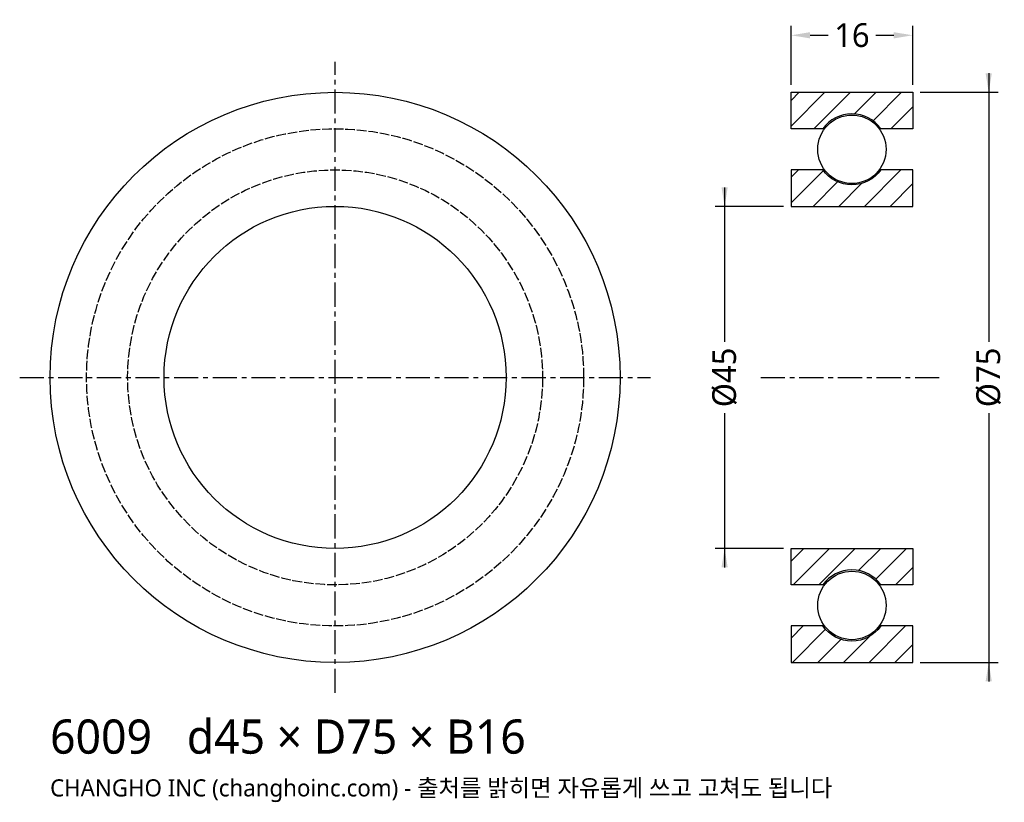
# Model space of a CAD drawing. Header units: millimetres. Extents: x -42 to 88, y -56 to 47.
import ezdxf

# ---------------------------------------------------------------- set-up
doc = ezdxf.new("R2010")
doc.units = ezdxf.units.MM
doc.linetypes.add('CENTER', pattern=[5.08, 3.175, -0.635, 0.635, -0.635])
doc.linetypes.add('DASHED', pattern=[1.524, 1.27, -0.254])
for name, color, linetype in [('문자', 7, 'CONTINUOUS'), ('숨은선', 3, 'DASHED'), ('외형선', 7, 'CONTINUOUS'), ('중심선', 1, 'CENTER'), ('치수', 4, 'CONTINUOUS'), ('해칭', 8, 'CONTINUOUS')]:
    doc.layers.add(name, color=color, linetype=linetype)
doc.styles.add('CH_KOR', font='malgun.ttf')
doc.dimstyles.new('CH_DIM', dxfattribs={"dimtxt": 2.5, "dimasz": 2, "dimexe": 1, "dimexo": 0.8, "dimgap": 0.8, "dimtad": 1, "dimdec": 0, "dimtxsty": 'CH_KOR', "dimcen": 2.5, "dimclrd": 4, "dimclre": 4, "dimclrt": 4, "dimazin": 3, "dimtfac": 1, "dimtmove": 0, "dimatfit": 3})

# ---------------------------------------------------------------- blocks, each defined once
blk = doc.blocks.new('_CLOSEDFILLED')
at = {"color": 0, "linetype": 'BYBLOCK'}
blk.add_solid([(-1, 0.164), (0, 0), (-1, -0.164)], dxfattribs=at)
blk = doc.blocks.new('*D1')
at = {"color": 4}
for p, q in [((86, 40), (86, 4.6875)), ((77, 37.5), (87.25, 37.5)), ((86, -4.6875), (86, -40)), ((77, -37.5), (87.25, -37.5))]:
    blk.add_line(p, q, dxfattribs=at)
at = {"layer": 'Defpoints'}
for p in [(76, 37.5), (86, 37.5), (76, -37.5)]:
    blk.add_point(p, dxfattribs=at)
at = {"layer": '치수', "color": 4, "xscale": 2.5, "yscale": 2.5}
for p, rotation in [((86, 37.5), 270), ((86, -37.5), 90)]:
    blk.add_blockref('_CLOSEDFILLED', p, dxfattribs=dict(at, rotation=rotation))
at = {"layer": '치수', "color": 4, "insert": (86, 0), "char_height": 3.125, "attachment_point": 5, "rotation": 90, "style": 'CH_KOR'}
blk.add_mtext('Ø75', dxfattribs=at)
blk = doc.blocks.new('*D2')
at = {"color": 4}
for p, q in [((51.25, 25), (51.25, 4.6875)), ((59, 22.5), (50, 22.5)), ((51.25, -4.6875), (51.25, -25)), ((59, -22.5), (50, -22.5))]:
    blk.add_line(p, q, dxfattribs=at)
at = {"layer": 'Defpoints'}
for p in [(51.25, 22.5), (60, 22.5), (60, -22.5)]:
    blk.add_point(p, dxfattribs=at)
at = {"layer": '치수', "color": 4, "xscale": 2.5, "yscale": 2.5}
for p, rotation in [((51.25, 22.5), 270), ((51.25, -22.5), 90)]:
    blk.add_blockref('_CLOSEDFILLED', p, dxfattribs=dict(at, rotation=rotation))
at = {"layer": '치수', "color": 4, "insert": (51.25, 0), "char_height": 3.125, "attachment_point": 5, "rotation": 90, "style": 'CH_KOR'}
blk.add_mtext('Ø45', dxfattribs=at)
blk = doc.blocks.new('*D3')
at = {"color": 4}
for p, q in [((60, 38.5), (60, 46.25)), ((76, 38.5), (76, 46.25)), ((62.5, 45), (64.875, 45)), ((71.125, 45), (73.5, 45))]:
    blk.add_line(p, q, dxfattribs=at)
at = {"layer": 'Defpoints'}
for p in [(60, 45), (60, 37.5), (76, 37.5)]:
    blk.add_point(p, dxfattribs=at)
at = {"layer": '치수', "color": 4, "xscale": 2.5, "yscale": 2.5, "rotation": 180}
blk.add_blockref('_CLOSEDFILLED', (60, 45), dxfattribs=at)
at = {"layer": '치수', "color": 4, "xscale": 2.5, "yscale": 2.5}
blk.add_blockref('_CLOSEDFILLED', (76, 45), dxfattribs=at)
at = {"layer": '치수', "color": 4, "insert": (68, 45), "char_height": 3.125, "attachment_point": 5, "style": 'CH_KOR'}
blk.add_mtext('16', dxfattribs=at)

msp = doc.modelspace()

# ---------------------------------------------------------------- hatches: boundary and pattern name
at = {"layer": '해칭'}
h = msp.add_hatch(dxfattribs=at)
h.set_pattern_fill('ANSI31', scale=0.75)
h.paths.add_polyline_path([(60, 37.5), (76, 37.5), (76, 32.7), (71.82, 32.7, 0.51797), (64.18, 32.7), (60, 32.7)])
h = msp.add_hatch(dxfattribs=at)
h.set_pattern_fill('ANSI31', scale=0.75)
h.paths.add_polyline_path([(60, 22.5), (76, 22.5), (76, 27.3), (71.82, 27.3, -0.51797), (64.18, 27.3), (60, 27.3)])
h = msp.add_hatch(dxfattribs=at)
h.set_pattern_fill('ANSI31', scale=0.75)
h.paths.add_polyline_path([(60, -22.5), (76, -22.5), (76, -27.3), (71.82, -27.3, 0.51797), (64.18, -27.3), (60, -27.3)])
h = msp.add_hatch(dxfattribs=at)
h.set_pattern_fill('ANSI31', scale=0.75)
h.paths.add_polyline_path([(60, -37.5), (76, -37.5), (76, -32.7), (71.82, -32.7, -0.51797), (64.18, -32.7), (60, -32.7)])

# ---------------------------------------------------------------- linework, layer by layer
at = {"layer": '숨은선'}
for radius in [32.7, 27.3]:
    msp.add_circle((0, 0), radius, dxfattribs=at)
at = {"layer": '외형선'}
for points in [[(60, 37.5), (76, 37.5), (76, 32.7), (71.82, 32.7, 0.51797), (64.18, 32.7), (60, 32.7)], [(60, 22.5), (76, 22.5), (76, 27.3), (71.82, 27.3, -0.51797), (64.18, 27.3), (60, 27.3)], [(60, -22.5), (76, -22.5), (76, -27.3), (71.82, -27.3, 0.51797), (64.18, -27.3), (60, -27.3)], [(60, -37.5), (76, -37.5), (76, -32.7), (71.82, -32.7, -0.51797), (64.18, -32.7), (60, -32.7)]]:
    msp.add_lwpolyline(points, format="xyb", close=True, dxfattribs=at)
for centre, radius in [((0, 0), 37.5), ((68, 30), 4.5), ((0, 0), 22.5), ((68, -30), 4.5)]:
    msp.add_circle(centre, radius, dxfattribs=at)
at = {"layer": '중심선'}
for p, q in [((0, -41.5), (0, 41.5)), ((-41.5, 0), (41.5, 0)), ((56, 0), (80, 0))]:
    msp.add_line(p, q, dxfattribs=at)

# ---------------------------------------------------------------- texts
at = {"layer": '문자', "style": 'CH_KOR'}
for s, height, p in [('6009   d45 × D75 × B16', 4.5, (-37.5, -49.5)), ('CHANGHO INC (changhoinc.com) - 출처를 밝히면 자유롭게 쓰고 고쳐도 됩니다', 2.25, (-37.5, -55.12))]:
    msp.add_text(s, height=height, dxfattribs=at).set_placement(p)

# ---------------------------------------------------------------- dimensions: what is measured, and where the dimension line sits
at = {"layer": '치수'}
dim = msp.add_linear_dim(base=(60, 45), p1=(60, 37.5), p2=(76, 37.5), dimstyle='CH_DIM', override={"dimscale": 1.25}, dxfattribs=at)
dim.commit()
dim.dimension.update_dxf_attribs({"geometry": '*D3', "text_midpoint": (68, 45)})
for base, p1, p2, text, picture, middle in [((86, 37.5), (76, 37.5), (76, -37.5), 'Ø75', '*D1', (86, 0)), ((51.25, 22.5), (60, 22.5), (60, -22.5), 'Ø45', '*D2', (51.25, 0))]:
    dim = msp.add_linear_dim(base=base, p1=p1, p2=p2, angle=90, text=text, dimstyle='CH_DIM', override={"dimscale": 1.25}, dxfattribs=at)
    dim.commit()
    dim.dimension.update_dxf_attribs({"geometry": picture, "text_midpoint": middle})

doc.saveas('drawing.dxf')
